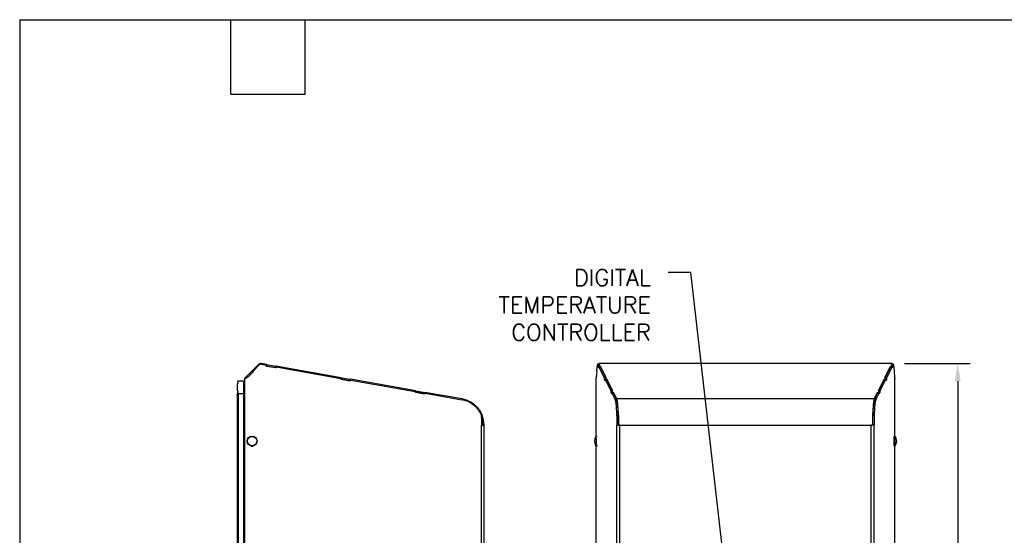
# Model space of a CAD drawing. Header units: inches. Extents: x -1 to 102, y 3 to 82.
# Tile 5 of 17: x -1 to 38, y 61 to 82. Entities that reach past the tile are written whole.
import ezdxf

# ---------------------------------------------------------------- set-up
doc = ezdxf.new("R2010")
doc.units = ezdxf.units.IN
doc.header["$LTSCALE"] = 12
doc.header["$MEASUREMENT"] = 0
doc.header["$PDSIZE"] = -1
doc.linetypes.add('SLD-Solid', pattern=[0])
for name, color, linetype, lineweight in [('DIMENSIONS', 140, 'SLD-Solid', 25), ('DIMENSIONS @ 1', 140, 'SLD-Solid', 25), ('TEXT', 140, 'SLD-Solid', 25), ('TEXT @ 1', 140, 'SLD-Solid', 25)]:
    doc.layers.add(name, color=color, linetype=linetype, lineweight=lineweight)
doc.styles.add('ROMANS', font='romans.shx')
doc.dimstyles.new('FSTD1', dxfattribs={"dimtxt": 0.65, "dimasz": 0.7, "dimexe": 0.5, "dimexo": 0.5, "dimgap": 0.25, "dimtad": 1, "dimzin": 1, "dimdsep": 46, "dimtxsty": 'ROMANS', "dimcen": 0.5, "dimadec": 0, "dimazin": 0, "dimtfac": 1, "dimtmove": 0, "dimatfit": 3, "dimfxl": 0, "dimtolj": 1, "dimarcsym": 0})

# ---------------------------------------------------------------- blocks, each defined once
blk = doc.blocks.new('*D108')
at = {"layer": 'Defpoints', "color": 0}
for p in [(33.234, 67.972), (33.348, 35.973), (35.832, 35.973)]:
    blk.add_point(p, dxfattribs=at)
at = {"layer": 'DIMENSIONS', "color": 0, "lineweight": -2}
for p, q in [((33.734, 67.972), (36.332, 67.972)), ((35.832, 67.272), (35.832, 36.673)), ((33.848, 35.973), (36.332, 35.973))]:
    blk.add_line(p, q, dxfattribs=at)
at = {"layer": 'DIMENSIONS', "color": 0}
for points in [[(35.715, 67.272), (35.949, 67.272), (35.832, 67.972)], [(35.715, 36.673), (35.949, 36.673), (35.832, 35.973)]]:
    blk.add_solid(points, dxfattribs=at)
at = {"layer": 'DIMENSIONS', "color": 0, "char_height": 0.65, "attachment_point": 5, "rotation": 90, "style": 'ROMANS'}
for s, insert in [('\\A1;32.00', (35.257, 51.972)), ('\\A1;[812.8]', (36.577, 51.972))]:
    blk.add_mtext(s, dxfattribs=dict(at, insert=insert))

msp = doc.modelspace()

# ---------------------------------------------------------------- linework, layer by layer
for p, q in [((8.201, 67.938), (7.943, 67.68)), ((7.98, 67.675), (8.222, 67.917)), ((7.985, 67.675), (8.227, 67.917)), ((8.222, 67.917), (8.227, 67.917)), ((8.288, 67.942), (8.283, 67.942)), ((8.529, 67.931), (8.303, 67.97)), ((8.303, 67.941), (8.509, 67.904)), ((8.504, 67.874), (8.509, 67.904)), ((8.522, 67.873), (8.504, 67.876)), ((8.896, 67.805), (8.504, 67.874)), ((8.519, 67.873), (8.529, 67.931)), ((8.519, 67.873), (8.522, 67.873)), ((8.522, 67.873), (8.532, 67.93)), ((8.522, 67.873), (8.875, 67.811)), ((8.529, 67.931), (8.532, 67.93)), ((8.532, 67.93), (8.885, 67.868)), ((8.875, 67.811), (8.885, 67.868)), ((8.892, 67.808), (8.875, 67.811)), ((11.472, 67.412), (8.885, 67.868)), ((8.897, 67.835), (8.891, 67.806)), ((8.902, 67.835), (8.896, 67.805)), ((8.897, 67.835), (8.902, 67.835)), ((8.902, 67.835), (11.453, 67.385)), ((21.576, 67.675), (21.597, 67.917)), ((21.66, 67.942), (21.603, 67.942)), ((21.662, 67.941), (21.604, 67.941)), ((21.604, 67.941), (21.622, 67.904)), ((21.645, 67.904), (21.622, 67.904)), ((21.622, 67.874), (21.622, 67.904)), ((21.645, 67.874), (21.622, 67.874)), ((21.656, 67.805), (21.622, 67.874)), ((21.683, 67.931), (21.645, 67.93)), ((21.645, 67.873), (21.645, 67.93)), ((21.645, 67.93), (21.676, 67.868)), ((21.645, 67.873), (21.664, 67.835)), ((21.656, 67.835), (21.88, 67.385)), ((21.714, 67.835), (21.656, 67.835)), ((21.656, 67.835), (21.656, 67.805)), ((33.234, 67.972), (21.661, 67.972)), ((21.662, 67.941), (21.667, 67.93)), ((33.232, 67.97), (21.663, 67.97)), ((21.683, 67.931), (21.663, 67.97)), ((21.676, 67.835), (21.676, 67.868)), ((21.676, 67.868), (21.714, 67.868)), ((21.714, 67.868), (21.713, 67.835)), ((21.941, 67.412), (21.714, 67.868)), ((21.714, 67.835), (21.925, 67.411)), ((32.955, 67.412), (33.182, 67.868)), ((32.971, 67.411), (33.181, 67.835)), ((33.016, 67.385), (33.239, 67.835)), ((33.181, 67.835), (33.239, 67.835)), ((33.182, 67.835), (33.182, 67.868)), ((33.182, 67.868), (33.219, 67.868)), ((33.213, 67.931), (33.232, 67.97)), ((33.25, 67.93), (33.213, 67.931)), ((33.219, 67.868), (33.25, 67.93)), ((33.219, 67.835), (33.219, 67.868)), ((33.229, 67.93), (33.234, 67.941)), ((33.231, 67.835), (33.25, 67.873)), ((33.234, 67.941), (33.292, 67.941)), ((33.293, 67.942), (33.235, 67.942)), ((33.24, 67.805), (33.239, 67.835)), ((33.274, 67.874), (33.24, 67.805)), ((33.25, 67.873), (33.25, 67.93)), ((33.25, 67.904), (33.273, 67.904)), ((33.25, 67.874), (33.274, 67.874)), ((33.273, 67.904), (33.292, 67.941)), ((33.273, 67.904), (33.274, 67.874)), ((33.298, 67.917), (33.319, 67.675)), ((7.656, 35.953), (7.656, 67.399)), ((7.656, 67.399), (7.661, 67.399)), ((7.747, 67.485), (7.661, 67.399)), ((7.661, 35.953), (7.661, 67.399)), ((7.661, 67.399), (7.666, 67.399)), ((7.666, 67.399), (7.688, 67.377)), ((7.685, 67.38), (7.768, 67.463)), ((7.688, 67.377), (7.773, 67.463)), ((7.747, 67.485), (7.749, 67.486)), ((7.747, 67.485), (7.769, 67.463)), ((7.749, 67.486), (7.943, 67.68)), ((7.749, 67.486), (7.772, 67.463)), ((7.768, 67.463), (7.773, 67.463)), ((7.773, 67.463), (7.796, 67.44)), ((7.79, 67.446), (7.984, 67.639)), ((7.793, 67.443), (8.002, 67.652)), ((7.796, 67.44), (8.007, 67.652)), ((7.943, 67.68), (7.984, 67.639)), ((8.002, 67.652), (7.98, 67.675)), ((7.98, 67.675), (7.985, 67.675)), ((7.984, 67.639), (7.999, 67.655)), ((8.007, 67.652), (7.985, 67.675)), ((8.002, 67.652), (8.007, 67.652)), ((11.447, 67.355), (11.453, 67.385)), ((11.84, 67.286), (11.447, 67.355)), ((11.465, 67.354), (11.448, 67.357)), ((11.462, 67.354), (11.472, 67.412)), ((11.462, 67.354), (11.465, 67.354)), ((11.465, 67.354), (11.475, 67.411)), ((11.465, 67.354), (11.819, 67.292)), ((11.472, 67.412), (11.475, 67.411)), ((11.475, 67.411), (11.829, 67.349)), ((11.819, 67.292), (11.829, 67.349)), ((14.416, 66.893), (11.829, 67.349)), ((21.548, 65.096), (21.548, 67.399)), ((21.548, 67.399), (21.548, 67.399)), ((21.548, 67.399), (21.553, 67.399)), ((21.548, 67.399), (21.55, 67.377)), ((21.55, 67.377), (21.558, 67.463)), ((21.562, 67.463), (21.558, 67.463)), ((21.558, 67.463), (21.56, 67.44)), ((21.56, 67.44), (21.578, 67.652)), ((21.578, 67.652), (21.576, 67.675)), ((21.879, 67.355), (21.88, 67.385)), ((21.903, 67.355), (21.879, 67.355)), ((21.913, 67.286), (21.879, 67.355)), ((21.903, 67.385), (21.88, 67.385)), ((21.941, 67.412), (21.903, 67.411)), ((21.903, 67.354), (21.903, 67.411)), ((21.903, 67.411), (21.934, 67.349)), ((21.903, 67.354), (21.922, 67.316)), ((21.934, 67.316), (21.934, 67.349)), ((21.934, 67.349), (21.971, 67.349)), ((21.971, 67.349), (21.971, 67.316)), ((22.198, 66.893), (21.971, 67.349)), ((32.697, 66.893), (32.924, 67.349)), ((32.925, 67.316), (32.924, 67.349)), ((32.924, 67.349), (32.962, 67.349)), ((32.993, 67.411), (32.955, 67.412)), ((32.962, 67.349), (32.993, 67.411)), ((32.962, 67.316), (32.962, 67.349)), ((32.974, 67.316), (32.993, 67.354)), ((33.016, 67.355), (32.982, 67.286)), ((32.993, 67.354), (32.993, 67.411)), ((32.993, 67.385), (33.016, 67.385)), ((32.993, 67.355), (33.016, 67.355)), ((33.016, 67.385), (33.016, 67.355)), ((33.319, 67.675), (33.317, 67.652)), ((33.317, 67.652), (33.336, 67.44)), ((33.334, 67.463), (33.338, 67.463)), ((33.336, 67.44), (33.338, 67.463)), ((33.338, 67.463), (33.345, 67.377)), ((33.347, 67.399), (33.342, 67.399)), ((33.345, 67.377), (33.347, 67.399)), ((33.348, 67.399), (33.347, 67.399)), ((33.348, 65.096), (33.348, 67.399)), ((7.37, 66.9), (7.37, 67.163)), ((7.4, 67.282), (7.62, 67.282)), ((7.62, 67.282), (7.62, 67.238)), ((7.62, 36.634), (7.62, 67.238)), ((7.62, 67.238), (7.656, 67.238)), ((7.648, 67.303), (7.627, 67.273)), ((7.656, 67.261), (7.627, 67.273)), ((7.648, 67.303), (7.656, 67.312)), ((7.656, 67.295), (7.648, 67.303)), ((11.835, 67.289), (11.819, 67.292)), ((11.84, 67.316), (11.835, 67.287)), ((11.84, 67.316), (11.845, 67.316)), ((11.845, 67.316), (11.84, 67.286)), ((11.845, 67.316), (14.396, 66.866)), ((21.914, 67.316), (21.913, 67.286)), ((21.914, 67.316), (22.137, 66.866)), ((21.972, 67.316), (21.914, 67.316)), ((21.972, 67.316), (22.182, 66.892)), ((32.713, 66.892), (32.924, 67.316)), ((32.758, 66.866), (32.982, 67.316)), ((32.924, 67.316), (32.982, 67.316)), ((32.982, 67.286), (32.982, 67.316)), ((7.37, 36.541), (7.37, 66.782)), ((7.37, 66.782), (7.4, 66.782)), ((7.4, 66.782), (7.62, 66.782)), ((7.4, 66.782), (7.4, 36.541)), ((7.62, 66.782), (7.62, 36.634)), ((14.391, 66.836), (14.396, 66.866)), ((14.409, 66.835), (14.391, 66.838)), ((14.783, 66.767), (14.391, 66.836)), ((14.406, 66.835), (14.416, 66.893)), ((14.406, 66.835), (14.409, 66.835)), ((14.409, 66.835), (14.419, 66.892)), ((14.409, 66.835), (14.762, 66.773)), ((14.416, 66.893), (14.419, 66.892)), ((14.419, 66.892), (14.772, 66.83)), ((14.762, 66.773), (14.772, 66.83)), ((14.779, 66.77), (14.762, 66.773)), ((16.244, 66.57), (14.772, 66.83)), ((14.784, 66.797), (14.778, 66.768)), ((14.789, 66.797), (14.783, 66.767)), ((14.784, 66.797), (14.789, 66.797)), ((14.789, 66.797), (16.238, 66.542)), ((22.161, 66.866), (22.137, 66.866)), ((22.137, 66.836), (22.137, 66.866)), ((22.161, 66.836), (22.137, 66.836)), ((22.171, 66.767), (22.137, 66.836)), ((22.198, 66.893), (22.161, 66.892)), ((22.161, 66.835), (22.161, 66.892)), ((22.161, 66.892), (22.191, 66.83)), ((22.161, 66.835), (22.179, 66.797)), ((22.171, 66.797), (22.298, 66.542)), ((22.229, 66.797), (22.171, 66.797)), ((22.171, 66.797), (22.171, 66.767)), ((22.191, 66.797), (22.191, 66.83)), ((22.191, 66.83), (22.229, 66.83)), ((22.229, 66.83), (22.228, 66.797)), ((22.358, 66.57), (22.229, 66.83)), ((22.229, 66.797), (22.356, 66.542)), ((32.538, 66.57), (22.358, 66.57)), ((32.538, 66.57), (32.667, 66.83)), ((32.54, 66.542), (32.666, 66.797)), ((32.597, 66.542), (32.724, 66.797)), ((32.666, 66.797), (32.724, 66.797)), ((32.667, 66.797), (32.667, 66.83)), ((32.667, 66.83), (32.704, 66.83)), ((32.735, 66.892), (32.697, 66.893)), ((32.704, 66.83), (32.735, 66.892)), ((32.704, 66.797), (32.704, 66.83)), ((32.716, 66.797), (32.735, 66.835)), ((32.725, 66.767), (32.724, 66.797)), ((32.759, 66.836), (32.725, 66.767)), ((32.735, 66.835), (32.735, 66.892)), ((32.735, 66.866), (32.758, 66.866)), ((32.735, 66.836), (32.759, 66.836)), ((32.758, 66.866), (32.759, 66.836)), ((22.356, 66.542), (22.298, 66.542)), ((32.54, 66.542), (32.597, 66.542)), ((17.007, 65.922), (17.007, 65.528)), ((22.366, 65.922), (22.366, 65.528)), ((22.423, 65.922), (22.366, 65.922)), ((22.423, 65.922), (22.423, 65.528)), ((32.472, 65.922), (32.472, 65.528)), ((32.472, 65.922), (32.53, 65.922)), ((32.53, 65.922), (32.53, 65.528)), ((17.007, 65.545), (17.06, 65.545)), ((17.007, 65.528), (17.012, 65.528)), ((17.012, 35.953), (17.012, 65.528)), ((17.012, 65.528), (17.118, 65.528)), ((17.06, 65.548), (17.118, 65.549)), ((17.06, 65.528), (17.06, 65.545)), ((17.118, 35.953), (17.118, 65.528)), ((22.366, 35.973), (22.366, 65.528)), ((22.366, 65.528), (22.482, 65.528)), ((22.366, 65.528), (22.366, 65.528)), ((22.429, 65.545), (22.423, 65.545)), ((22.429, 65.545), (22.482, 65.545)), ((22.429, 65.528), (22.429, 65.545)), ((22.482, 65.549), (22.434, 65.549)), ((22.482, 65.528), (22.482, 65.549)), ((22.482, 35.973), (22.482, 65.528)), ((22.482, 65.528), (32.414, 65.528)), ((32.414, 65.549), (32.461, 65.549)), ((32.414, 65.528), (32.414, 65.549)), ((32.414, 65.545), (32.465, 65.545)), ((32.414, 35.973), (32.414, 65.528)), ((32.53, 65.528), (32.414, 65.528)), ((32.461, 65.549), (32.466, 65.548)), ((32.465, 65.528), (32.465, 65.545)), ((32.53, 35.973), (32.53, 65.528)), ((32.53, 65.528), (32.53, 65.528)), ((21.548, 58.096), (21.548, 64.709)), ((33.348, 58.096), (33.348, 64.709))]:
    msp.add_line(p, q)
msp.add_circle((7.947, 64.903), 0.194)
for centre, radius, start, end in [((8.283, 67.856), 0.116, 80, 135), ((7.4, 67.252), 0.03, 90, 180), ((7.395, 67.252), 0.0247, 180, 240), ((7.4, 67.163), 0.03, 123.2626, 180), ((7.37, 67.209), 0.0247, 303.2626, 60), ((7.713, 67.238), 0.093, 157.5, 180), ((7.4, 66.9), 0.03, 180, 236.7374), ((7.395, 66.812), 0.0247, 120, 180), ((7.4, 66.812), 0.03, 180, 270), ((7.37, 66.854), 0.0247, 300, 56.7374), ((16.06, 65.528), 1.058, 1.146, 80), ((16.08, 65.545), 0.98, 0, 18.9157), ((16.06, 65.528), 1, 1.146, 18.7277), ((16.06, 65.528), 1.058, 0, 1.146), ((21.775, 64.903), 0.303, 142.2875, 217.7125), ((33.12, 64.903), 0.303, 0, 37.7125), ((33.12, 64.903), 0.303, 322.2875, 0)]:
    msp.add_arc(centre, radius, start, end)
msp.add_ellipse((7.948, 64.903), major_axis=(0, 0.187), ratio=0.996195)
for points, weights in [([(8.283, 67.942), (8.247, 67.942), (8.222, 67.917)], [1, 0.924243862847, 1]), ([(8.303, 67.941), (8.259, 67.949), (8.227, 67.917)], [1, 0.887600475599, 1]), ([(21.604, 67.941), (21.6, 67.949), (21.597, 67.917)], [1, 0.8876004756, 1]), ([(21.663, 67.97), (21.658, 67.98), (21.655, 67.942)], [1, 0.898253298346, 1]), ([(21.662, 67.941), (21.661, 67.942), (21.66, 67.942)], [1, 0.996223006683, 1]), ([(33.241, 67.942), (33.237, 67.98), (33.232, 67.97)], [1, 0.898253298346, 1]), ([(33.235, 67.942), (33.234, 67.942), (33.234, 67.941)], [1, 0.996223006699, 1]), ([(33.298, 67.917), (33.295, 67.949), (33.292, 67.941)], [1, 0.887600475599, 1]), ([(22.434, 65.549), (22.433, 66.419), (22.358, 66.57)], [1, 0.772434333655, 1]), ([(32.538, 66.57), (32.463, 66.419), (32.461, 65.549)], [1, 0.772434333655, 1]), ([(17.007, 65.922), (16.792, 66.444), (16.238, 66.542)], [1, 0.876577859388, 1]), ([(22.366, 65.922), (22.347, 66.444), (22.298, 66.542)], [1, 0.876577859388, 1]), ([(22.423, 65.922), (22.404, 66.444), (22.356, 66.542)], [1, 0.876577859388, 1]), ([(32.54, 66.542), (32.491, 66.444), (32.472, 65.922)], [1, 0.876577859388, 1]), ([(32.597, 66.542), (32.549, 66.444), (32.53, 65.922)], [1, 0.876577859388, 1]), ([(22.429, 65.545), (22.429, 65.731), (22.423, 65.904)], [1, 0.982406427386, 1]), ([(22.429, 65.545), (22.429, 65.684), (22.423, 65.813)], [1, 0.982406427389, 1]), ([(32.472, 65.894), (32.466, 65.728), (32.466, 65.548)], [1, 0.984292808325, 1]), ([(32.472, 65.837), (32.47, 65.788), (32.468, 65.737)], [1, 0.997341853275, 1]), ([(33.36, 65.088), (33.36, 65.089), (33.359, 65.089)], [1, 0.999605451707, 1]), ([(7.899, 64.715), (7.944, 64.69), (7.99, 64.713)], [1, 0.88781578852, 1]), ([(7.943, 64.703), (7.964, 64.703), (7.983, 64.712)], [1, 0.979396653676, 1]), ([(21.534, 64.719), (21.535, 64.718), (21.535, 64.717)], [1, 0.999597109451, 1]), ([(21.535, 64.717), (21.536, 64.716), (21.537, 64.716)], [1, 0.998425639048, 1]), ([(21.569, 64.715), (21.573, 64.686), (21.578, 64.72)], [1, 0.853536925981, 1]), ([(21.576, 64.733), (21.578, 64.739), (21.58, 64.751)], [1, 0.990010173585, 1]), ([(33.316, 64.746), (33.32, 64.672), (33.327, 64.714)], [1, 0.744777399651, 1]), ([(33.358, 64.716), (33.359, 64.716), (33.359, 64.716)], [1, 0.999872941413, 1]), ([(33.359, 64.716), (33.36, 64.716), (33.36, 64.717)], [1, 0.999192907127, 1])]:
    msp.add_rational_spline(points, weights, degree=2)
for points, knots in [([(21.576, 65.076), (21.575, 65.079), (21.574, 65.083), (21.569, 65.091), (21.56, 65.097), (21.55, 65.097), (21.541, 65.094), (21.536, 65.09), (21.535, 65.088), (21.535, 65.087)], [0, 0, 0, 0, 0.266052, 0.43947, 0.578561, 0.7096, 0.83546, 0.949817, 1, 1, 1, 1]), ([(33.354, 65.093), (33.352, 65.094), (33.349, 65.097), (33.339, 65.097), (33.331, 65.094), (33.325, 65.089), (33.322, 65.083), (33.318, 65.074), (33.315, 65.059), (33.312, 65.033), (33.31, 65), (33.308, 64.961), (33.308, 64.926), (33.308, 64.908), (33.308, 64.903)], [0, 0, 0, 0, 0.025143, 0.064525, 0.102351, 0.13672, 0.177435, 0.249003, 0.383927, 0.521608, 0.666588, 0.808744, 0.950025, 1, 1, 1, 1]), ([(21.533, 64.722), (21.534, 64.72), (21.535, 64.717), (21.542, 64.711), (21.552, 64.708), (21.562, 64.71), (21.568, 64.715), (21.573, 64.72), (21.574, 64.724), (21.575, 64.726), (21.575, 64.726)], [0, 0, 0, 0, 0.141193, 0.285879, 0.419653, 0.560548, 0.677229, 0.801549, 0.986222, 1, 1, 1, 1]), ([(33.308, 64.903), (33.308, 64.894), (33.308, 64.874), (33.308, 64.838), (33.31, 64.8), (33.313, 64.767), (33.316, 64.742), (33.319, 64.728), (33.324, 64.718), (33.332, 64.711), (33.342, 64.707), (33.348, 64.709), (33.351, 64.71)], [0, 0, 0, 0, 0.074671, 0.217607, 0.360998, 0.505, 0.650614, 0.802051, 0.874142, 0.917814, 0.958192, 1, 1, 1, 1])]:
    msp.add_open_spline(points, degree=3, knots=knots)
for points, weights in [([(21.537, 64.716), (21.554, 64.716), (21.553, 64.914), (21.552, 65.112), (21.535, 65.088)], [1, 0.684942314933, 1, 0.684942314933, 1]), ([(33.359, 65.089), (33.343, 65.1), (33.342, 64.908), (33.342, 64.716), (33.358, 64.716)], [1, 0.697127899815, 1, 0.697127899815, 1])]:
    msp.add_rational_spline(points, weights, degree=2, knots=[0, 0, 0, 0.5, 0.5, 1, 1, 1])
at = {"layer": 'TEXT'}
for p, q in [((-1.239, 81.572), (101.792, 81.572)), ((-1.239, 81.572), (-1.239, 3.072)), ((7.102, 78.628), (7.102, 81.572)), ((10.045, 78.628), (10.045, 81.572)), ((7.102, 78.628), (10.045, 78.628))]:
    msp.add_line(p, q, dxfattribs=at)

# ---------------------------------------------------------------- texts
at = {"layer": 'TEXT', "insert": (23.706, 71.697), "char_height": 0.65, "attachment_point": 3, "style": 'ROMANS'}
msp.add_mtext_dynamic_manual_height_columns('DIGITAL\\PTEMPERATURE\\PCONTROLLER', width=10.05021, gutter_width=1, heights=[0], dxfattribs=at)

# ---------------------------------------------------------------- dimensions: what is measured, and where the dimension line sits
at = {"layer": 'DIMENSIONS @ 1'}
dim = msp.add_linear_dim(base=(35.832, 35.973), p1=(33.234, 67.972), p2=(33.348, 35.973), angle=90, dimstyle='FSTD1', override={"dimscale": 1, "dimpost": '\\X', "dimtix": 0, "dimtofl": 1, "dimtmove": 0, "dimatfit": 3}, dxfattribs=at)
dim.commit()
dim.dimension.update_dxf_attribs({"geometry": '*D108', "text_midpoint": (35.832, 51.972)})

# ---------------------------------------------------------------- leaders
at = {"layer": 'TEXT @ 1'}
msp.add_leader([(27.046, 56.232), (25.287, 71.573), (24.388, 71.573)], dimstyle='FSTD1', override={"dimscale": 1}, dxfattribs=at)

doc.saveas('drawing.dxf')
